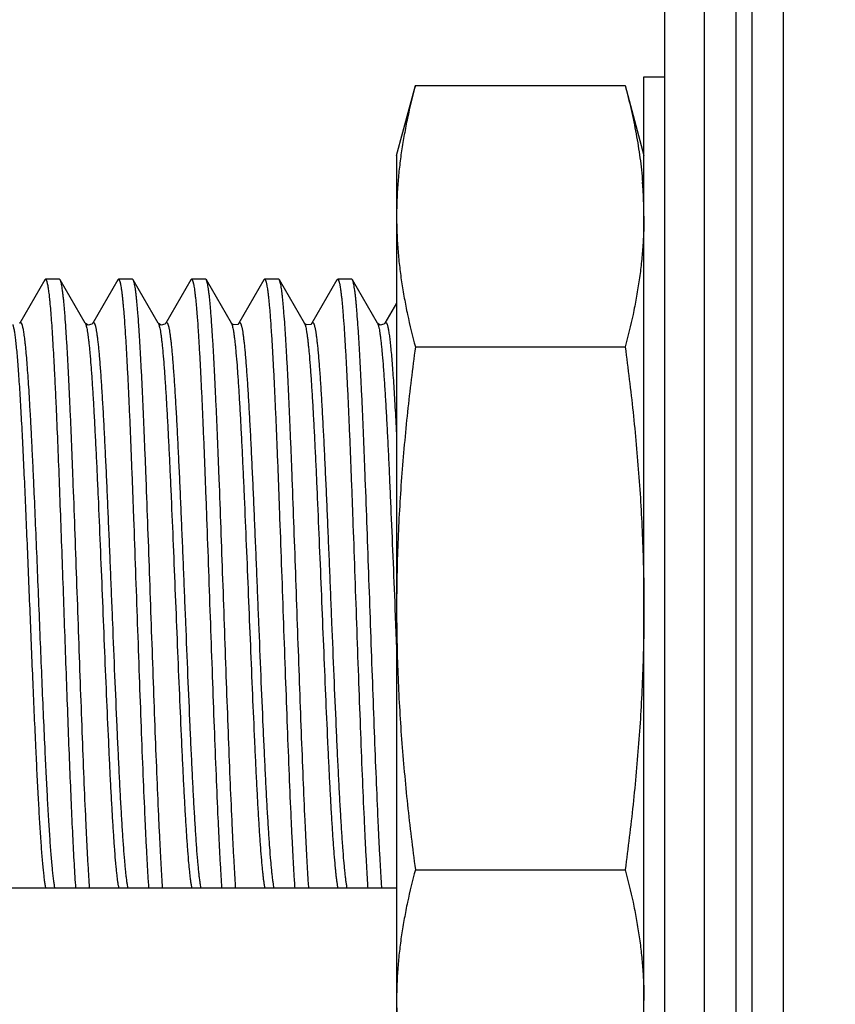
# Model space of a CAD drawing. Header units: inches. Extents: x 0.2 to 16.8, y 0.2 to 10.8.
# Tile 13 of 24: x 8.254 to 8.564, y 7.099 to 7.473. Entities that reach past the tile are written whole.
import ezdxf

# ---------------------------------------------------------------- set-up
doc = ezdxf.new("R2010")
doc.units = ezdxf.units.IN
doc.header["$LTSCALE"] = 0.935
doc.header["$MEASUREMENT"] = 0
doc.layers.get('0').update_dxf_attribs({"linetype": 'CONTINUOUS'})
doc.layers.add('DIMENSIONS', color=7, linetype='CONTINUOUS')
doc.styles.get("Standard").update_dxf_attribs({"font": 'txt', "width": 0.8})
doc.dimstyles.new('DIMSTYLE_1', dxfattribs={"dimtxt": 0.125, "dimasz": 0.18, "dimexe": 0.125, "dimexo": 0.0625, "dimgap": 0.09, "dimtad": 0, "dimtih": 1, "dimtoh": 1, "dimzin": 4, "dimdsep": 46, "dimtxsty": 'STANDARD', "dimblk": '_FILLED', "dimblk1": '_FILLED', "dimblk2": '_FILLED', "dimcen": 0.09, "dimadec": 0, "dimazin": 0, "dimtp": 0.005, "dimtm": 0.005, "dimtfac": 1, "dimtofl": 0, "dimtmove": 0, "dimatfit": 3, "dimldrblk": '_FILLED', "dimfxl": 1, "dimtolj": 1, "dimtzin": 4, "dimarcsym": 0})

# ---------------------------------------------------------------- blocks, each defined once
blk = doc.blocks.new('*D2')
at = {"layer": 'DIMENSIONS', "color": 2, "linetype": 'CONTINUOUS'}
blk.add_line((8.1695, 7.4137298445), (8.1695, 8.9377418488), dxfattribs=at)
at = {"layer": 'DIMENSIONS', "color": 2, "linetype": 'CONTINUOUS', "insert": (8.107, 9.0002418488), "char_height": 0.125, "width": 1.325, "attachment_point": 1, "rotation": 90, "line_spacing_factor": 0.9}
blk.add_mtext('4X .45{\\Ftxt.shx;\\W1.000000;\\H0.125000; }[11.3]', dxfattribs=at)
blk = doc.blocks.new('_FILLED')
at = {"color": 0, "linetype": 'BYBLOCK'}
blk.add_solid([(0, 0), (-1, 0.1736111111), (-1, -0.1736111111)], dxfattribs=at)

msp = doc.modelspace()

# ---------------------------------------------------------------- linework, layer by layer
at = {"color": 7, "linetype": 'CONTINUOUS'}
for p, q in [((8.5145, 4.0572418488), (8.5145, 8.5002418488)), ((8.5265, 8.5002418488), (8.5265, 4.0572418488)), ((8.5325, 8.5002418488), (8.5325, 4.0572418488)), ((8.5445, 4.0572418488), (8.5445, 8.5002418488)), ((8.4995, 4.3802418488), (8.4995, 8.4902418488)), ((8.4915, 7.4512298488), (8.4995, 7.4512298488)), ((8.3975, 7.4212298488), (8.4046297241, 7.4478383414)), ((8.4046297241, 7.4478383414), (8.4843702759, 7.4478383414)), ((8.4843702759, 7.4478383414), (8.4915, 7.4212298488)), ((8.3975, 7.4212298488), (8.3975, 7.0772298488)), ((8.2637491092, 7.3739960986), (8.2542309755, 7.357545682)), ((8.2637491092, 7.3739960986), (8.2640194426, 7.3742298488)), ((8.2693705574, 7.3742298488), (8.2640194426, 7.3742298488)), ((8.2696408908, 7.3739960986), (8.2693705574, 7.3742298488)), ((8.2791590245, 7.357545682), (8.2696408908, 7.3739960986)), ((8.2915191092, 7.3739960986), (8.2820009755, 7.357545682)), ((8.2915191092, 7.3739960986), (8.2917894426, 7.3742298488)), ((8.2971405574, 7.3742298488), (8.2917894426, 7.3742298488)), ((8.2974108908, 7.3739960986), (8.2971405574, 7.3742298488)), ((8.3069290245, 7.357545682), (8.2974108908, 7.3739960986)), ((8.3192891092, 7.3739960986), (8.3097709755, 7.357545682)), ((8.3192891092, 7.3739960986), (8.3195594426, 7.3742298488)), ((8.3249105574, 7.3742298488), (8.3195594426, 7.3742298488)), ((8.3251808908, 7.3739960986), (8.3249105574, 7.3742298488)), ((8.3346990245, 7.357545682), (8.3251808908, 7.3739960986)), ((8.3470591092, 7.3739960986), (8.3375409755, 7.357545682)), ((8.3470591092, 7.3739960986), (8.3473294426, 7.3742298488)), ((8.3526805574, 7.3742298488), (8.3473294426, 7.3742298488)), ((8.3529508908, 7.3739960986), (8.3526805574, 7.3742298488)), ((8.3624690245, 7.357545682), (8.3529508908, 7.3739960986)), ((8.3748291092, 7.3739960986), (8.3653109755, 7.357545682)), ((8.3748291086, 7.3739959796), (8.3750994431, 7.3742297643)), ((8.3804505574, 7.3742298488), (8.3750994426, 7.3742298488)), ((8.3807208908, 7.3739960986), (8.3804505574, 7.3742298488)), ((8.3902390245, 7.357545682), (8.3807208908, 7.3739960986)), ((8.3975, 7.3651821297), (8.3930809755, 7.357545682)), ((8.2791590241, 7.357545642), (8.2793445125, 7.3571298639)), ((8.3069290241, 7.357545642), (8.3071145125, 7.3571298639)), ((8.3346990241, 7.357545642), (8.3348839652, 7.3571313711)), ((8.3624690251, 7.3575456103), (8.3626695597, 7.3570875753)), ((8.3902390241, 7.357545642), (8.3904245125, 7.3571298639)), ((8.4046297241, 7.3485340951), (8.4843702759, 7.3485340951)), ((8.3968714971, 7.2492041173), (8.3974996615, 7.2338234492)), ((8.4046297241, 7.1499256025), (8.4843702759, 7.1499256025)), ((8.3975, 7.1429048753), (8.1998249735, 7.1429048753))]:
    msp.add_line(p, q, dxfattribs=at)
at = {"color": 3, "linetype": 'CONTINUOUS'}
msp.add_line((8.4915, 7.0472298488), (8.4915, 7.4512298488), dxfattribs=at)
at = {"color": 7, "linetype": 'CONTINUOUS'}
for points in [[(8.2820013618, 7.357546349), (8.281613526, 7.3571495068), (8.2801979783, 7.3568583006), (8.279241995, 7.3574290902), (8.2791542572, 7.3575538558)], [(8.3097713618, 7.357546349), (8.309383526, 7.3571495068), (8.3079679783, 7.3568583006), (8.307011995, 7.3574290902), (8.3069242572, 7.3575538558)], [(8.3375430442, 7.3575492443), (8.3370930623, 7.3571084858), (8.335649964, 7.3568807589), (8.3347741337, 7.3574387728), (8.3346939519, 7.3575543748)], [(8.365313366, 7.3575497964), (8.3648505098, 7.3571004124), (8.3633992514, 7.3568867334), (8.362539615, 7.3574444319), (8.3624635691, 7.3575550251)], [(8.3930813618, 7.357546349), (8.392693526, 7.3571495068), (8.3912779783, 7.3568583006), (8.390321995, 7.3574290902), (8.3902342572, 7.3575538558)]]:
    msp.add_lwpolyline(points, dxfattribs=at)
for centre, radius, start, end in [((8.3247887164, 7.3978711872), 0.1667202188, 3.8940795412, 4.577910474), ((8.3268153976, 7.3980119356), 0.164688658, 3.5035160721, 3.893109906), ((8.3287337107, 7.3981249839), 0.1627670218, 1.1730973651, 3.5050616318)]:
    msp.add_arc(centre, radius, start, end, dxfattribs=at)
for points, knots in [([(8.4046297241, 7.4478383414), (8.4035323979, 7.4437430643), (8.4020315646, 7.4375737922), (8.4003887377, 7.4292919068), (8.3993571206, 7.423084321), (8.3985373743, 7.4168682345), (8.397942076, 7.4106450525), (8.3975808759, 7.4044169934), (8.3975, 7.4002622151), (8.3975, 7.3981862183)], [0, 0, 0, 0, 0.2528410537, 0.3784145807, 0.5034615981, 0.6280448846, 0.7522523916, 0.8761959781, 1, 1, 1, 1]), ([(8.4843702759, 7.4478383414), (8.4851823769, 7.4448075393), (8.4866977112, 7.4387378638), (8.4885980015, 7.429578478), (8.4900676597, 7.4203963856), (8.4907311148, 7.414249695), (8.4909770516, 7.411177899)], [0, 0, 0, 0, 0.2523656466, 0.5030329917, 0.7521457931, 1, 1, 1, 1]), ([(8.3975, 7.3981862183), (8.3975, 7.3961102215), (8.397580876, 7.3919554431), (8.3979420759, 7.3857273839), (8.3985373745, 7.3795042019), (8.3993571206, 7.3732881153), (8.4003887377, 7.3670805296), (8.4020315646, 7.3587986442), (8.4035323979, 7.3526293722), (8.4046297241, 7.3485340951)], [0, 0, 0, 0, 0.1238040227, 0.2477476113, 0.3719551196, 0.4965384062, 0.6215854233, 0.747158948, 1, 1, 1, 1]), ([(8.4915, 7.3981862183), (8.4915, 7.3961102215), (8.491419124, 7.3919554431), (8.4910579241, 7.3857273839), (8.4904626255, 7.3795042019), (8.4896428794, 7.3732881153), (8.4886112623, 7.3670805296), (8.4869684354, 7.3587986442), (8.4854676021, 7.3526293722), (8.4843702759, 7.3485340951)], [0, 0, 0, 0, 0.1238040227, 0.2477476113, 0.3719551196, 0.4965384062, 0.6215854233, 0.747158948, 1, 1, 1, 1]), ([(8.2640194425, 7.3742298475), (8.2640439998, 7.3742298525), (8.2640979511, 7.3742161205), (8.264171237, 7.3741614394), (8.2642425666, 7.374075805), (8.2643134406, 7.3739584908), (8.2643843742, 7.3738090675), (8.2644554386, 7.3736272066), (8.2645266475, 7.3734127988), (8.2646275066, 7.3730632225), (8.2647507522, 7.3725435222), (8.2648923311, 7.3718211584), (8.2650343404, 7.3709695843), (8.2651767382, 7.3699897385), (8.2653193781, 7.3688826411), (8.2654622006, 7.3676493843), (8.2656051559, 7.3662911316), (8.2658035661, 7.3642350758), (8.2660484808, 7.3613640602), (8.266333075, 7.3575661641), (8.2666180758, 7.3533110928), (8.2669035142, 7.3486167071), (8.2671892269, 7.3435028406), (8.2674751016, 7.3379911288), (8.2677611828, 7.3321047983), (8.2681522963, 7.3235810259), (8.2686361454, 7.3121882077), (8.2692045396, 7.2977684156), (8.2697735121, 7.2825300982), (8.2703428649, 7.2667302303), (8.2709123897, 7.2506351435), (8.2714819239, 7.2345167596), (8.2720513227, 7.2186455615), (8.2726204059, 7.2032908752), (8.2730116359, 7.1932563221), (8.2732094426, 7.1883697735)], [0, 0, 0, 0, 0.0003954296, 0.0008636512, 0.0014507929, 0.0021805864, 0.0030652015, 0.0041112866, 0.0053227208, 0.0067018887, 0.0099687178, 0.0139189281, 0.018553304, 0.0238689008, 0.0298616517, 0.0365268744, 0.0438594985, 0.0518531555, 0.0697876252, 0.0902560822, 0.1131788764, 0.1384571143, 0.1659858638, 0.1956521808, 0.2273276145, 0.2608812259, 0.3330490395, 0.4109433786, 0.4932535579, 0.578592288, 0.6655231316, 0.7525841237, 0.8382977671, 0.921250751, 1, 1, 1, 1]), ([(8.2808084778, 7.1429048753), (8.2806849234, 7.1447422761), (8.2804410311, 7.1486280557), (8.2800947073, 7.1547596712), (8.2797479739, 7.1614804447), (8.279269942, 7.1714929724), (8.2786818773, 7.185138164), (8.2779944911, 7.202623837), (8.2773059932, 7.2212693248), (8.2766168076, 7.2406106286), (8.2759274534, 7.2601665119), (8.2752383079, 7.2794500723), (8.2746558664, 7.2951308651), (8.2741848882, 7.3071800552), (8.2738373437, 7.3157126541), (8.2734899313, 7.3238310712), (8.2731427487, 7.3314845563), (8.272795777, 7.338625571), (8.2724492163, 7.3452094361), (8.2721030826, 7.351195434), (8.2717576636, 7.3565460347), (8.2714602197, 7.3605916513), (8.2712190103, 7.3634854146), (8.2710454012, 7.36539151), (8.2708719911, 7.3671165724), (8.2706988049, 7.3686579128), (8.2705259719, 7.3700132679), (8.270353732, 7.3711807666), (8.2701821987, 7.3721585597), (8.2700324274, 7.3728527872), (8.269909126, 7.3733106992), (8.2698228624, 7.3735834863), (8.2697368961, 7.3738082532), (8.2696735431, 7.3739393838), (8.2696408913, 7.3739958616)], [0, 0, 0, 0, 0.0238689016, 0.0504633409, 0.0796000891, 0.1110944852, 0.1803863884, 0.2566229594, 0.3379064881, 0.422220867, 0.5074706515, 0.5915337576, 0.6723205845, 0.7108542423, 0.747826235, 0.7830058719, 0.8161757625, 0.8471272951, 0.8756717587, 0.9016291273, 0.9248427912, 0.9451663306, 0.9542059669, 0.9624795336, 0.9699737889, 0.9766773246, 0.9825824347, 0.987682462, 0.9919718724, 0.9954479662, 0.9968826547, 0.9981171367, 0.9991544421, 1, 1, 1, 1]), ([(8.2917894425, 7.3742298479), (8.2918044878, 7.3742298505), (8.2918358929, 7.37422517), (8.2918815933, 7.3742048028), (8.2919266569, 7.3741716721), (8.2919907, 7.3741060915), (8.2920683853, 7.3739888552), (8.2921560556, 7.3738080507), (8.2922440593, 7.3735771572), (8.2923323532, 7.3732960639), (8.2924208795, 7.3729645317), (8.2925095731, 7.3725825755), (8.292598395, 7.3721502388), (8.2927228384, 7.3714745), (8.2928758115, 7.3705046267), (8.293052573, 7.3691916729), (8.2932297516, 7.367682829), (8.2934072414, 7.3659803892), (8.2935849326, 7.3640870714), (8.2937628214, 7.3620060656), (8.29400948, 7.3588667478), (8.2943138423, 7.3545008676), (8.2946678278, 7.3487522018), (8.2950224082, 7.3423531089), (8.2953774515, 7.3353454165), (8.2957328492, 7.3277747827), (8.2960884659, 7.3196908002), (8.2964443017, 7.3111462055), (8.2968002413, 7.3021970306), (8.2971563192, 7.292901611), (8.2976361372, 7.2799927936), (8.298229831, 7.2634606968), (8.2989354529, 7.2434514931), (8.2996409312, 7.2235931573), (8.3003457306, 7.2044040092), (8.3010493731, 7.1863849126), (8.3016513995, 7.1723178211), (8.302141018, 7.1619991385), (8.3024960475, 7.1550813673), (8.3028506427, 7.1487794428), (8.3031006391, 7.1447894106), (8.303227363, 7.1429048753)], [0, 0, 0, 0, 0.0001946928, 0.0004044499, 0.0006414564, 0.0009142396, 0.0015868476, 0.0024488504, 0.0035116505, 0.0047810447, 0.0062602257, 0.0079510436, 0.009854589, 0.0119712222, 0.0168419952, 0.0225584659, 0.029113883, 0.0365005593, 0.044707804, 0.0537216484, 0.0635277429, 0.0854570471, 0.1103543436, 0.1380586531, 0.1683910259, 0.2011533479, 0.2361340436, 0.2731027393, 0.3118203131, 0.352032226, 0.3934781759, 0.4789820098, 0.5661034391, 0.6525679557, 0.7361206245, 0.814587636, 0.8859212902, 0.9183213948, 0.948266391, 0.9755581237, 1, 1, 1, 1]), ([(8.3085784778, 7.1429048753), (8.308454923, 7.1447422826), (8.3082110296, 7.1486280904), (8.3078647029, 7.1547597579), (8.3075179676, 7.1614805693), (8.3070399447, 7.1714929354), (8.3064518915, 7.1851377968), (8.3057645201, 7.2026230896), (8.3050760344, 7.2212681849), (8.3043868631, 7.2406090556), (8.3036975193, 7.2601646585), (8.3030083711, 7.279448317), (8.3024259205, 7.2951294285), (8.3019549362, 7.3071788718), (8.3016073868, 7.3157116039), (8.3012599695, 7.3238302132), (8.3009127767, 7.3314839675), (8.30056579, 7.3386252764), (8.3002192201, 7.345209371), (8.2998730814, 7.351195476), (8.2995276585, 7.3565460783), (8.299230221, 7.3605916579), (8.298989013, 7.3634853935), (8.2988154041, 7.3653914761), (8.2986419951, 7.3671165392), (8.2984688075, 7.3686578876), (8.2982959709, 7.3700132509), (8.298123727, 7.3711807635), (8.2979521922, 7.3721585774), (8.2978024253, 7.372852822), (8.2976791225, 7.3733107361), (8.2975928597, 7.3735835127), (8.2975068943, 7.3738082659), (8.2974435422, 7.3739393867), (8.2974108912, 7.3739958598)], [0, 0, 0, 0, 0.023868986, 0.0504637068, 0.0796007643, 0.1110950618, 0.1803846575, 0.2566193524, 0.3379021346, 0.4222140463, 0.5074614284, 0.5915257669, 0.672315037, 0.7108491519, 0.7478215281, 0.7830020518, 0.8161731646, 0.8471260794, 0.8756717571, 0.9016295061, 0.9248429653, 0.9451663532, 0.954205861, 0.96247935, 0.9699736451, 0.976677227, 0.9825823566, 0.9876824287, 0.9919719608, 0.995448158, 0.9968828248, 0.9981172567, 0.9991545, 1, 1, 1, 1]), ([(8.3195594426, 7.3742298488), (8.3195744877, 7.3742298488), (8.3196058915, 7.3742251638), (8.31965159, 7.3742047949), (8.3196966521, 7.3741716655), (8.3197606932, 7.3741060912), (8.3198383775, 7.3739888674), (8.3199260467, 7.3738080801), (8.3200140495, 7.3735772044), (8.3201023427, 7.3732961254), (8.3201908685, 7.3729646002), (8.320279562, 7.3725826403), (8.3203683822, 7.3721502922), (8.3204928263, 7.3714745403), (8.3206458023, 7.37050466), (8.3208225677, 7.3691917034), (8.3209997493, 7.3676828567), (8.3211772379, 7.3659804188), (8.3213549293, 7.3640871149), (8.3215328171, 7.3620061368), (8.3217794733, 7.3588668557), (8.322083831, 7.3545010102), (8.3224378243, 7.3487523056), (8.3227924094, 7.342353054), (8.3231474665, 7.3353450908), (8.3235028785, 7.3277741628), (8.3238585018, 7.3196899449), (8.3242143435, 7.3111451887), (8.324570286, 7.3021958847), (8.3249263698, 7.2929002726), (8.3254061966, 7.279991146), (8.3259998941, 7.2634589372), (8.3267055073, 7.2434499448), (8.3274109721, 7.2235920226), (8.3281157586, 7.2044032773), (8.3288193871, 7.1863845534), (8.3294214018, 7.1723177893), (8.3299110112, 7.1619992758), (8.3302660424, 7.1550814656), (8.3306206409, 7.1487794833), (8.3308706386, 7.1447894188), (8.330997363, 7.1429048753)], [0, 0, 0, 0, 0.0001946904, 0.0004044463, 0.000641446, 0.0009142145, 0.0015867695, 0.0024486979, 0.0035114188, 0.0047807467, 0.0062598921, 0.0079507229, 0.009854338, 0.0119710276, 0.0168418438, 0.0225583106, 0.0291137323, 0.0365004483, 0.0447076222, 0.0537213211, 0.0635272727, 0.0854563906, 0.1103535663, 0.1380586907, 0.1683924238, 0.2011560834, 0.2361378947, 0.2731071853, 0.3118251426, 0.3520377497, 0.3934851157, 0.478990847, 0.5661104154, 0.6525721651, 0.7361241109, 0.8145894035, 0.8859206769, 0.9183206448, 0.9482659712, 0.975558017, 1, 1, 1, 1]), ([(8.3363484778, 7.1429048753), (8.3362249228, 7.1447422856), (8.3359810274, 7.1486281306), (8.3356346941, 7.1547599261), (8.3352879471, 7.1614809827), (8.3348099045, 7.1714938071), (8.3342218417, 7.1851390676), (8.3335344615, 7.2026246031), (8.3328459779, 7.221269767), (8.3321568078, 7.2406106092), (8.3314674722, 7.2601659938), (8.330778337, 7.2794492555), (8.3301958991, 7.2951300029), (8.3297249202, 7.3071792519), (8.3293773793, 7.3157117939), (8.3290299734, 7.3238301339), (8.328682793, 7.3314835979), (8.3283358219, 7.3386246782), (8.3279892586, 7.3452086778), (8.3276431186, 7.3511948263), (8.3272976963, 7.3565455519), (8.3270002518, 7.3605912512), (8.3267590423, 7.3634850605), (8.3265854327, 7.3653911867), (8.3264120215, 7.3671162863), (8.3262388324, 7.3686576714), (8.326065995, 7.3700130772), (8.3258937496, 7.371180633), (8.3257222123, 7.3721584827), (8.32557244, 7.3728527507), (8.325449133, 7.3733106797), (8.3253628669, 7.3735834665), (8.325276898, 7.3738082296), (8.3252135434, 7.3739393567), (8.3251808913, 7.3739958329)], [0, 0, 0, 0, 0.0238690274, 0.0504641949, 0.0796024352, 0.1110982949, 0.180391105, 0.2566262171, 0.3379085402, 0.4222214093, 0.507467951, 0.591529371, 0.6723172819, 0.7108509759, 0.7478226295, 0.7830018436, 0.8161715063, 0.8471234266, 0.87566859, 0.9016266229, 0.9248408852, 0.9451647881, 0.9542045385, 0.9624782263, 0.9699726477, 0.9766763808, 0.9825817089, 0.987681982, 0.9919716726, 0.9954479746, 0.9968826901, 0.9981171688, 0.999154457, 1, 1, 1, 1]), ([(8.3473294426, 7.374229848), (8.3473444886, 7.3742298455), (8.3473758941, 7.3742251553), (8.3474215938, 7.374204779), (8.3474666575, 7.3741716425), (8.3475307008, 7.3741060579), (8.347608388, 7.3739888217), (8.3476960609, 7.3738080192), (8.3477840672, 7.3735771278), (8.3478723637, 7.3732960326), (8.3479608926, 7.3729644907), (8.3480495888, 7.3725825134), (8.3481384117, 7.3721501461), (8.3482628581, 7.3714743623), (8.3484158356, 7.3705044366), (8.348592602, 7.3691914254), (8.3487697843, 7.3676825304), (8.3489472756, 7.365980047), (8.3491249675, 7.3640866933), (8.3493028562, 7.3620056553), (8.349549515, 7.3588662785), (8.3498538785, 7.354500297), (8.3502078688, 7.3487514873), (8.3505624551, 7.342352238), (8.3509174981, 7.3353444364), (8.3512728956, 7.3277737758), (8.3516285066, 7.3196898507), (8.3519843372, 7.3111453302), (8.3523402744, 7.3021961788), (8.3526963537, 7.2929006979), (8.3531761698, 7.2799918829), (8.3537698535, 7.2634600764), (8.3544754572, 7.2434513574), (8.3551809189, 7.2235935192), (8.355885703, 7.2044047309), (8.356589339, 7.1863857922), (8.3571913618, 7.1723186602), (8.3576809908, 7.1619996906), (8.3580360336, 7.1550816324), (8.3583906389, 7.1487795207), (8.3586406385, 7.1447894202), (8.358767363, 7.1429048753)], [0, 0, 0, 0, 0.0001947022, 0.0004044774, 0.0006415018, 0.0009142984, 0.0015869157, 0.0024489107, 0.0035117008, 0.0047810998, 0.0062603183, 0.007951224, 0.0098549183, 0.0119717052, 0.016842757, 0.022559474, 0.0291151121, 0.0365019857, 0.0447093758, 0.0537233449, 0.0635295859, 0.0854593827, 0.1103573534, 0.1380623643, 0.1683953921, 0.2011577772, 0.2361381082, 0.2731063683, 0.3118237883, 0.3520359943, 0.393482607, 0.4789854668, 0.5661034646, 0.6525661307, 0.7361176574, 0.8145830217, 0.8859174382, 0.9183189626, 0.9482655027, 0.9755579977, 1, 1, 1, 1]), ([(8.3641184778, 7.1429048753), (8.363994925, 7.1447422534), (8.3637510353, 7.1486280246), (8.3634047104, 7.1547596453), (8.3630579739, 7.1614804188), (8.3625799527, 7.1714927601), (8.3619919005, 7.1851376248), (8.3613045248, 7.2026229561), (8.3606160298, 7.2212683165), (8.3599268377, 7.2406097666), (8.3592374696, 7.2601660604), (8.3585483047, 7.2794501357), (8.357965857, 7.2951312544), (8.3574948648, 7.3071805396), (8.3571473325, 7.315713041), (8.3567999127, 7.3238314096), (8.3564527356, 7.3314848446), (8.3561057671, 7.3386258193), (8.355759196, 7.3452096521), (8.3554130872, 7.3511955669), (8.3550676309, 7.3565461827), (8.3547702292, 7.3605917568), (8.3545290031, 7.3634854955), (8.3543553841, 7.3653915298), (8.3541819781, 7.3671166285), (8.3540088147, 7.3686580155), (8.3538359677, 7.3700133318), (8.3536637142, 7.3711807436), (8.3534921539, 7.3721585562), (8.3533424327, 7.3728528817), (8.3532191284, 7.3733108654), (8.3531328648, 7.3735836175), (8.3530468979, 7.373808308), (8.352983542, 7.3739393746), (8.3529508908, 7.3739958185)], [0, 0, 0, 0, 0.0238686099, 0.0504632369, 0.0796001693, 0.1110942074, 0.1803838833, 0.2566188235, 0.3379018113, 0.4222167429, 0.5074684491, 0.5915344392, 0.672323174, 0.7108562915, 0.7478281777, 0.7830072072, 0.8161772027, 0.8471286, 0.875672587, 0.9016301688, 0.9248430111, 0.945167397, 0.9542064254, 0.9624794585, 0.9699740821, 0.9766782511, 0.9825829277, 0.9876822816, 0.9919717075, 0.9954487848, 0.9968835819, 0.9981178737, 0.9991548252, 1, 1, 1, 1]), ([(8.3750994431, 7.3742297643), (8.3751144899, 7.3742297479), (8.3751458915, 7.3742250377), (8.3751915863, 7.3742046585), (8.3752366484, 7.3741715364), (8.3753006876, 7.374105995), (8.3753783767, 7.3739888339), (8.3754660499, 7.373808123), (8.3755540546, 7.3735773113), (8.3756423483, 7.3732962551), (8.3757308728, 7.3729646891), (8.3758195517, 7.3725826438), (8.3759083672, 7.3721502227), (8.37603281, 7.3714744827), (8.3761857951, 7.3705046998), (8.3763625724, 7.3691918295), (8.3765397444, 7.3676829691), (8.3767172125, 7.3659804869), (8.376894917, 7.3640871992), (8.3770728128, 7.3620062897), (8.3773194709, 7.358866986), (8.377623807, 7.3545011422), (8.3779778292, 7.3487524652), (8.3783323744, 7.3423534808), (8.3786874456, 7.3353457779), (8.3790428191, 7.3277752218), (8.379398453, 7.3196912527), (8.3797542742, 7.3111467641), (8.3801102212, 7.3021976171), (8.3804662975, 7.2929021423), (8.3809461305, 7.2799929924), (8.3815398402, 7.2634604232), (8.3822454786, 7.2434507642), (8.3829509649, 7.2235922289), (8.3836557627, 7.2044031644), (8.3843593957, 7.1863843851), (8.3849614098, 7.1723176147), (8.3854510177, 7.1619991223), (8.3858060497, 7.1550813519), (8.3861606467, 7.1487794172), (8.3864106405, 7.1447893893), (8.386537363, 7.1429048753)], [0, 0, 0, 0, 0.0001947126, 0.0004044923, 0.0006414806, 0.0009141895, 0.0015864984, 0.002448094, 0.003510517, 0.0047797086, 0.0062590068, 0.0079503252, 0.009854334, 0.0119710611, 0.0168412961, 0.0225570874, 0.0291126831, 0.0365000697, 0.0447069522, 0.0537200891, 0.06352603, 0.0854560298, 0.110352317, 0.1380571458, 0.1683886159, 0.2011515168, 0.2361315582, 0.2731002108, 0.3118171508, 0.3520294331, 0.3934764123, 0.4789832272, 0.5661068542, 0.6525722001, 0.7361245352, 0.8145900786, 0.8859215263, 0.9183212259, 0.948266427, 0.9755583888, 1, 1, 1, 1]), ([(8.3918884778, 7.1429048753), (8.3917649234, 7.1447422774), (8.3915210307, 7.1486280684), (8.3911747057, 7.1547597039), (8.3908279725, 7.1614804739), (8.3903499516, 7.1714927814), (8.3897619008, 7.1851375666), (8.3890745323, 7.2026227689), (8.3883860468, 7.2212678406), (8.3876968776, 7.240608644), (8.387007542, 7.2601640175), (8.3863184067, 7.2794473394), (8.3857359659, 7.2951281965), (8.3852649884, 7.3071775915), (8.3849174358, 7.3157103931), (8.3845700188, 7.323829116), (8.3842228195, 7.3314830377), (8.3838758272, 7.3386245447), (8.3835292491, 7.3452088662), (8.3831830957, 7.351195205), (8.3828376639, 7.356545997), (8.3825402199, 7.360591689), (8.3822990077, 7.3634854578), (8.3821253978, 7.3653915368), (8.3819519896, 7.3671165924), (8.381778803, 7.3686579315), (8.3816059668, 7.3700132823), (8.3814337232, 7.371180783), (8.3812621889, 7.37215859), (8.3811124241, 7.3728528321), (8.3809891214, 7.3733107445), (8.380902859, 7.3735835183), (8.3808168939, 7.3738082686), (8.380753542, 7.3739393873), (8.3807208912, 7.3739958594)], [0, 0, 0, 0, 0.023868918, 0.0504634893, 0.0796003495, 0.1110944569, 0.1803836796, 0.2566179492, 0.3379003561, 0.4222127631, 0.5074591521, 0.5915210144, 0.6723093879, 0.7108435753, 0.7478161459, 0.7829973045, 0.8161690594, 0.8471228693, 0.8756695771, 0.9016283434, 0.9248427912, 0.9451666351, 0.9542061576, 0.9624796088, 0.9699738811, 0.976677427, 0.9825824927, 0.987682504, 0.9919720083, 0.995448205, 0.9968828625, 0.9981172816, 0.9991545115, 1, 1, 1, 1]), ([(8.2515941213, 7.3570748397), (8.2516445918, 7.3569303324), (8.2517424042, 7.3566058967), (8.2518759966, 7.3560653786), (8.2520100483, 7.3554248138), (8.2521444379, 7.3546847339), (8.2522790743, 7.3538456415), (8.2524678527, 7.3525321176), (8.2526996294, 7.3506482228), (8.2529675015, 7.3481023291), (8.2532360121, 7.345184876), (8.2535050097, 7.3419067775), (8.2537744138, 7.3382802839), (8.254044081, 7.3343190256), (8.2544162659, 7.3284127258), (8.2548753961, 7.3203141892), (8.2554111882, 7.3098248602), (8.2559478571, 7.2984251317), (8.2564851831, 7.2862862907), (8.2570228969, 7.2735907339), (8.2575608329, 7.2605290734), (8.2582757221, 7.2429511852), (8.2589854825, 7.225542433), (8.2597124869, 7.2085673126), (8.260081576, 7.2003615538), (8.2602679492, 7.1963620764)], [0, 0, 0, 0, 0.0028519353, 0.0063081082, 0.0103717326, 0.0150432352, 0.0203215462, 0.0262046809, 0.0397672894, 0.0556834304, 0.0738998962, 0.094353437, 0.1169651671, 0.1416539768, 0.168329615, 0.2272286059, 0.2927859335, 0.3640198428, 0.4398619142, 0.5191767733, 0.6007740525, 0.6834316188, 0.8469568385, 0.9254013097, 1, 1, 1, 1]), ([(8.2542309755, 7.357545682), (8.2542535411, 7.3575846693), (8.254297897, 7.357653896), (8.2543718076, 7.3577389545), (8.2544473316, 7.3577948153), (8.2545266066, 7.3578192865), (8.2546069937, 7.3578080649), (8.2546837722, 7.3577635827), (8.2547580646, 7.357689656), (8.2548316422, 7.3575863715), (8.2549050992, 7.3574533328), (8.2549786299, 7.3572902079), (8.2550522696, 7.3570968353), (8.255156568, 7.3567801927), (8.2552839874, 7.3563073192), (8.255430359, 7.355648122), (8.2555771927, 7.3548692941), (8.2557244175, 7.3539715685), (8.2558718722, 7.3529557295), (8.2560194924, 7.3518228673), (8.2561672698, 7.3505743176), (8.2563724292, 7.3486833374), (8.2566256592, 7.3460414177), (8.2569197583, 7.3425457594), (8.2572144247, 7.3386292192), (8.2575094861, 7.3343094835), (8.2578047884, 7.3296060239), (8.2581003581, 7.3245399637), (8.2583960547, 7.3191342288), (8.2586918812, 7.3134131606), (8.2589878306, 7.3074025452), (8.2592838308, 7.3011295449), (8.2596844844, 7.2923236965), (8.2601812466, 7.2808810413), (8.2607694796, 7.2667734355), (8.2613579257, 7.2523495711), (8.2619464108, 7.2378698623), (8.2625347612, 7.2235939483), (8.263122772, 7.209780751), (8.2635273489, 7.200754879), (8.2637320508, 7.1963620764)], [0, 0, 0, 0, 0.0008322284, 0.0015147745, 0.002071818, 0.0025470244, 0.0030078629, 0.0035273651, 0.0041584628, 0.0049314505, 0.0058628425, 0.0069620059, 0.0082345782, 0.0096839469, 0.0131194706, 0.0172765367, 0.0221568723, 0.0277595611, 0.0340822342, 0.0411200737, 0.0488652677, 0.0573094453, 0.0762600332, 0.0978959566, 0.1221180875, 0.1488208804, 0.177887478, 0.2091840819, 0.2425740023, 0.2779062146, 0.3150204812, 0.3537530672, 0.3939272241, 0.4778745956, 0.5653522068, 0.6547881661, 0.744573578, 0.8330820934, 0.9187559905, 1, 1, 1, 1]), ([(8.2793445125, 7.3571298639), (8.2793798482, 7.3570324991), (8.2794492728, 7.3568195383), (8.2795870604, 7.3563232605), (8.2797544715, 7.3555711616), (8.2799463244, 7.3545122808), (8.2801388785, 7.3532486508), (8.2803320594, 7.351782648), (8.2805256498, 7.3501170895), (8.2807195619, 7.3482551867), (8.2809899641, 7.3453915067), (8.2813225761, 7.3413503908), (8.2817082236, 7.3359699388), (8.2820946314, 7.3299142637), (8.2824817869, 7.3232302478), (8.2828693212, 7.3159701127), (8.2832572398, 7.3081901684), (8.2836453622, 7.2999511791), (8.2841722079, 7.288236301), (8.2848221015, 7.2729499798), (8.2855902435, 7.2541722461), (8.2863585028, 7.2352408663), (8.2871263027, 7.2167443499), (8.2877781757, 7.2018653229), (8.2883072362, 7.1906095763), (8.2886951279, 7.1828090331), (8.2890827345, 7.1755255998), (8.2894698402, 7.1688161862), (8.2898563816, 7.1627327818), (8.2902419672, 7.1573230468), (8.2905745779, 7.1532563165), (8.2908448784, 7.1503713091), (8.2910388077, 7.1484926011), (8.291232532, 7.1468099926), (8.291425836, 7.1453268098), (8.2916184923, 7.1440460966), (8.2917580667, 7.1432620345), (8.2918296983, 7.1429048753)], [0, 0, 0, 0, 0.0014473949, 0.0031282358, 0.007195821, 0.0122082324, 0.0181640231, 0.0250555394, 0.0328701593, 0.041594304, 0.0512137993, 0.0730644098, 0.0982534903, 0.1265916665, 0.1578571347, 0.1918113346, 0.2281881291, 0.2667080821, 0.3070696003, 0.3920558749, 0.4805101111, 0.5696869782, 0.6568185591, 0.7392008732, 0.7778038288, 0.8142785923, 0.8483392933, 0.8797254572, 0.9081907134, 0.9335188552, 0.955511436, 0.965206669, 0.9740097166, 0.9819032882, 0.9888739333, 0.9949097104, 1, 1, 1, 1]), ([(8.2820013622, 7.3575463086), (8.2820317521, 7.3575987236), (8.2820789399, 7.3576704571), (8.2821534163, 7.3577468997), (8.2822057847, 7.357785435), (8.2822589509, 7.3578090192), (8.2823129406, 7.357816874), (8.2823669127, 7.3578084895), (8.282420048, 7.3577844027), (8.2824723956, 7.357745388), (8.2825468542, 7.3576682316), (8.2826371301, 7.3575304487), (8.2827389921, 7.3573180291), (8.2828412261, 7.3570467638), (8.2829438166, 7.3567166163), (8.2830466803, 7.3563274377), (8.2831497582, 7.3558793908), (8.2832949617, 7.3551661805), (8.2834729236, 7.3541279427), (8.2836779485, 7.3527076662), (8.283883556, 7.3510591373), (8.2840896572, 7.3491860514), (8.284296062, 7.3470923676), (8.2845026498, 7.3447826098), (8.2847094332, 7.3422619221), (8.2849952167, 7.3384964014), (8.2853481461, 7.3333073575), (8.2857595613, 7.3265346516), (8.2861715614, 7.3190797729), (8.2865841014, 7.3110083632), (8.2869969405, 7.3023917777), (8.2874100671, 7.2933059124), (8.2878233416, 7.2838310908), (8.2882367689, 7.274050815), (8.2886502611, 7.2640515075), (8.2890638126, 7.253921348), (8.2896131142, 7.2404114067), (8.2902905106, 7.2238664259), (8.2909822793, 7.2076962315), (8.2915441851, 7.1953816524), (8.2919570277, 7.1868046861), (8.2923695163, 7.1787786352), (8.2927814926, 7.1713743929), (8.2931927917, 7.1646571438), (8.2936030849, 7.1586863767), (8.2939571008, 7.1542026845), (8.2942450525, 7.1510283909), (8.2944514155, 7.1489683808), (8.2946575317, 7.1471295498), (8.2948631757, 7.1455160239), (8.2950680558, 7.1441315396), (8.295217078, 7.1432874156), (8.2952937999, 7.1429048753)], [0, 0, 0, 0, 0.0008415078, 0.0011821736, 0.0014778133, 0.0017392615, 0.0019819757, 0.0022250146, 0.0024873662, 0.0027843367, 0.0031266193, 0.0039718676, 0.0050565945, 0.0063951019, 0.0079940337, 0.0098566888, 0.0119846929, 0.0143787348, 0.0199648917, 0.0266120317, 0.0343082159, 0.0430376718, 0.0527838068, 0.0635280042, 0.0752457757, 0.0879111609, 0.1159777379, 0.1474822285, 0.1821506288, 0.2196766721, 0.259732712, 0.3019641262, 0.3460011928, 0.391454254, 0.4379243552, 0.4850009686, 0.532269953, 0.625719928, 0.714987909, 0.7570640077, 0.7969358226, 0.8342517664, 0.8686852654, 0.899932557, 0.9277221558, 0.9518083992, 0.9623987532, 0.971990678, 0.980562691, 0.9880976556, 0.9945810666, 1, 1, 1, 1]), ([(8.3071145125, 7.3571298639), (8.3071498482, 7.3570324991), (8.3072192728, 7.3568195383), (8.3073570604, 7.3563232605), (8.3075244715, 7.3555711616), (8.3077163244, 7.3545122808), (8.3079088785, 7.3532486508), (8.3081020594, 7.351782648), (8.3082956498, 7.3501170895), (8.3084895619, 7.3482551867), (8.3087599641, 7.3453915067), (8.3090925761, 7.3413503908), (8.3094782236, 7.3359699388), (8.3098646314, 7.3299142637), (8.3102517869, 7.3232302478), (8.3106393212, 7.3159701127), (8.3110272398, 7.3081901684), (8.3114153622, 7.2999511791), (8.3119422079, 7.288236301), (8.3125921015, 7.2729499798), (8.3133602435, 7.2541722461), (8.3141285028, 7.2352408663), (8.3148963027, 7.2167443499), (8.3155481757, 7.2018653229), (8.3160772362, 7.1906095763), (8.3164651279, 7.1828090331), (8.3168527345, 7.1755255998), (8.3172398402, 7.1688161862), (8.3176263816, 7.1627327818), (8.3180119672, 7.1573230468), (8.3183445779, 7.1532563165), (8.3186148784, 7.1503713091), (8.3188088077, 7.1484926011), (8.319002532, 7.1468099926), (8.319195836, 7.1453268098), (8.3193884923, 7.1440460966), (8.3195280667, 7.1432620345), (8.3195996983, 7.1429048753)], [0, 0, 0, 0, 0.0014473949, 0.0031282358, 0.007195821, 0.0122082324, 0.0181640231, 0.0250555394, 0.0328701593, 0.041594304, 0.0512137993, 0.0730644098, 0.0982534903, 0.1265916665, 0.1578571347, 0.1918113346, 0.2281881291, 0.2667080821, 0.3070696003, 0.3920558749, 0.4805101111, 0.5696869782, 0.6568185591, 0.7392008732, 0.7778038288, 0.8142785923, 0.8483392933, 0.8797254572, 0.9081907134, 0.9335188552, 0.955511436, 0.965206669, 0.9740097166, 0.9819032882, 0.9888739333, 0.9949097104, 1, 1, 1, 1]), ([(8.3097713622, 7.3575463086), (8.3098017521, 7.3575987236), (8.3098489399, 7.3576704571), (8.3099234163, 7.3577468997), (8.3099757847, 7.357785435), (8.3100289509, 7.3578090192), (8.3100829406, 7.357816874), (8.3101369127, 7.3578084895), (8.310190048, 7.3577844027), (8.3102423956, 7.357745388), (8.3103168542, 7.3576682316), (8.3104071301, 7.3575304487), (8.3105089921, 7.3573180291), (8.3106112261, 7.3570467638), (8.3107138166, 7.3567166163), (8.3108166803, 7.3563274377), (8.3109197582, 7.3558793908), (8.3110649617, 7.3551661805), (8.3112429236, 7.3541279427), (8.3114479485, 7.3527076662), (8.311653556, 7.3510591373), (8.3118596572, 7.3491860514), (8.312066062, 7.3470923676), (8.3122726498, 7.3447826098), (8.3124794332, 7.3422619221), (8.3127652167, 7.3384964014), (8.3131181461, 7.3333073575), (8.3135295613, 7.3265346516), (8.3139415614, 7.3190797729), (8.3143541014, 7.3110083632), (8.3147669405, 7.3023917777), (8.3151800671, 7.2933059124), (8.3155933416, 7.2838310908), (8.3160067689, 7.274050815), (8.3164202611, 7.2640515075), (8.3168338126, 7.253921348), (8.3173831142, 7.2404114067), (8.3180605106, 7.2238664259), (8.3187522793, 7.2076962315), (8.3193141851, 7.1953816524), (8.3197270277, 7.1868046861), (8.3201395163, 7.1787786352), (8.3205514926, 7.1713743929), (8.3209627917, 7.1646571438), (8.3213730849, 7.1586863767), (8.3217271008, 7.1542026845), (8.3220150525, 7.1510283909), (8.3222214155, 7.1489683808), (8.3224275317, 7.1471295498), (8.3226331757, 7.1455160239), (8.3228380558, 7.1441315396), (8.322987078, 7.1432874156), (8.3230637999, 7.1429048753)], [0, 0, 0, 0, 0.0008415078, 0.0011821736, 0.0014778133, 0.0017392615, 0.0019819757, 0.0022250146, 0.0024873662, 0.0027843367, 0.0031266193, 0.0039718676, 0.0050565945, 0.0063951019, 0.0079940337, 0.0098566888, 0.0119846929, 0.0143787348, 0.0199648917, 0.0266120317, 0.0343082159, 0.0430376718, 0.0527838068, 0.0635280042, 0.0752457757, 0.0879111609, 0.1159777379, 0.1474822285, 0.1821506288, 0.2196766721, 0.259732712, 0.3019641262, 0.3460011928, 0.391454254, 0.4379243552, 0.4850009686, 0.532269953, 0.625719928, 0.714987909, 0.7570640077, 0.7969358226, 0.8342517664, 0.8686852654, 0.899932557, 0.9277221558, 0.9518083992, 0.9623987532, 0.971990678, 0.980562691, 0.9880976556, 0.9945810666, 1, 1, 1, 1]), ([(8.3348839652, 7.3571313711), (8.3349193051, 7.3570341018), (8.3349887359, 7.3568213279), (8.3351265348, 7.3563254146), (8.3352939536, 7.3555737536), (8.3354858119, 7.3545153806), (8.3356783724, 7.3532522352), (8.3358715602, 7.3517866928), (8.3360651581, 7.3501215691), (8.3362590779, 7.3482600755), (8.3365294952, 7.3453968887), (8.3368621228, 7.3413563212), (8.3372477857, 7.3359764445), (8.337634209, 7.3299212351), (8.3380213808, 7.3232375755), (8.3384089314, 7.3159776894), (8.3387968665, 7.3081978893), (8.3391850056, 7.2999589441), (8.3397118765, 7.2882439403), (8.3403617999, 7.272957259), (8.3411299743, 7.2541788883), (8.3418982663, 7.2352466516), (8.3426660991, 7.2167491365), (8.3433179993, 7.2018692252), (8.3438470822, 7.1906127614), (8.3442349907, 7.1828116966), (8.3446226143, 7.1755277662), (8.3450097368, 7.168817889), (8.345396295, 7.1627340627), (8.3457818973, 7.1573239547), (8.3461145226, 7.1532569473), (8.346384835, 7.1503717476), (8.3465787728, 7.1484929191), (8.3467725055, 7.1468102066), (8.3469658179, 7.1453269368), (8.3471584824, 7.1440461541), (8.3472980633, 7.1432620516), (8.3473696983, 7.1429048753)], [0, 0, 0, 0, 0.0014461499, 0.0031257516, 0.0071908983, 0.0122009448, 0.0181544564, 0.0250437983, 0.0328563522, 0.0415785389, 0.0511961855, 0.0730434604, 0.0982296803, 0.1265654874, 0.15782907, 0.1917818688, 0.2281577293, 0.2666772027, 0.3070386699, 0.392026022, 0.4804826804, 0.5696629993, 0.6567987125, 0.7391854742, 0.777790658, 0.8142675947, 0.848330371, 0.879718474, 0.9081854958, 0.9335151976, 0.9555091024, 0.9652049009, 0.9740084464, 0.9819024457, 0.9888734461, 0.9949095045, 1, 1, 1, 1]), ([(8.3375430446, 7.3575492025), (8.3375734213, 7.3576013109), (8.3376205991, 7.357672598), (8.3376950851, 7.3577483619), (8.337747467, 7.3577864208), (8.3378006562, 7.3578095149), (8.3378546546, 7.3578168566), (8.3379086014, 7.3578079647), (8.3379617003, 7.3577834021), (8.3380140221, 7.3577439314), (8.3380884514, 7.3576661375), (8.3381786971, 7.3575276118), (8.3382805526, 7.3573143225), (8.3383827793, 7.357042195), (8.3384853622, 7.3567111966), (8.3385882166, 7.3563211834), (8.3386912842, 7.3558723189), (8.3388364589, 7.3551580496), (8.3390143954, 7.3541185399), (8.3392194, 7.3526967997), (8.339424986, 7.3510468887), (8.3396310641, 7.3491725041), (8.3398374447, 7.347077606), (8.3400440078, 7.3447667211), (8.3402507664, 7.3422449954), (8.3405365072, 7.3384782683), (8.3408893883, 7.3332879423), (8.3413007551, 7.3265139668), (8.3417127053, 7.3190581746), (8.342125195, 7.3109861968), (8.3425379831, 7.3023693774), (8.3429510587, 7.2932835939), (8.3433642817, 7.2838091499), (8.3437776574, 7.2740295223), (8.3441910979, 7.2640311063), (8.3446045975, 7.2539020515), (8.3451538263, 7.2403939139), (8.3458311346, 7.2238514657), (8.3465228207, 7.20768393), (8.3470846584, 7.1953715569), (8.3474974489, 7.1867962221), (8.3479098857, 7.1787717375), (8.3483218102, 7.1713689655), (8.3487330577, 7.1646530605), (8.3491432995, 7.158683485), (8.3494972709, 7.154200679), (8.3497851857, 7.1510270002), (8.3499915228, 7.1489673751), (8.3501976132, 7.1471288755), (8.3504032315, 7.1455156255), (8.3506080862, 7.1441313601), (8.3507570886, 7.1432873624), (8.3508337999, 7.1429048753)], [0, 0, 0, 0, 0.0008377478, 0.0011768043, 0.0014711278, 0.0017316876, 0.0019740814, 0.002217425, 0.0024806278, 0.0027788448, 0.0031226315, 0.0039713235, 0.0050597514, 0.0064020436, 0.0080047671, 0.0098711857, 0.0120029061, 0.0144006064, 0.0199938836, 0.0266478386, 0.0343504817, 0.0430860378, 0.052837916, 0.0635874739, 0.0753102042, 0.087980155, 0.1160546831, 0.1475654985, 0.1822386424, 0.2197678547, 0.2598255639, 0.3020572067, 0.3460931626, 0.3915438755, 0.4380105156, 0.4850826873, 0.5323463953, 0.6257839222, 0.7150379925, 0.757106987, 0.7969718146, 0.8342810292, 0.8687082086, 0.8999497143, 0.9277341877, 0.9518160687, 0.9624045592, 0.9719948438, 0.9805654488, 0.988099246, 0.9945817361, 1, 1, 1, 1]), ([(8.3626695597, 7.3570875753), (8.3627047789, 7.3569876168), (8.362774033, 7.3567695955), (8.3629115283, 7.3562634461), (8.3630787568, 7.3554993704), (8.3632704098, 7.3544264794), (8.3634627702, 7.3531494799), (8.3636557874, 7.3516709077), (8.3638491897, 7.3499934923), (8.3640428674, 7.3481203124), (8.3643128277, 7.3452430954), (8.3646450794, 7.3411868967), (8.3650302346, 7.3357907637), (8.3654162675, 7.3297222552), (8.3658029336, 7.3230285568), (8.3661900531, 7.3157615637), (8.3665774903, 7.3079777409), (8.3669651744, 7.2997375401), (8.3674913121, 7.2880261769), (8.3681403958, 7.272749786), (8.3689076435, 7.2539896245), (8.3696750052, 7.2350818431), (8.3704419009, 7.2166128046), (8.3710930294, 7.2017580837), (8.3716214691, 7.1905220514), (8.3720089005, 7.1827358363), (8.372396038, 7.1754660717), (8.3727826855, 7.1687693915), (8.3731687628, 7.162697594), (8.373553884, 7.1572981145), (8.3738860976, 7.1532389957), (8.374156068, 7.1503592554), (8.3743497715, 7.1484838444), (8.3745432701, 7.1468040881), (8.3747363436, 7.1453232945), (8.3749287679, 7.1440444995), (8.3750681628, 7.1432615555), (8.3751396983, 7.1429048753)], [0, 0, 0, 0, 0.0014812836, 0.0031956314, 0.0073293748, 0.0124076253, 0.0184268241, 0.0253772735, 0.0332477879, 0.0420263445, 0.0516974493, 0.0736382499, 0.0989071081, 0.1273092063, 0.1586273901, 0.1926192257, 0.2290223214, 0.2675549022, 0.3079182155, 0.3928748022, 0.481262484, 0.5703445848, 0.6573627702, 0.7396230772, 0.7781650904, 0.8145800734, 0.8485839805, 0.8799169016, 0.9083337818, 0.9336190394, 0.9555752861, 0.9652551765, 0.9740446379, 0.9819264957, 0.9888874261, 0.9949154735, 1, 1, 1, 1]), ([(8.3653133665, 7.3575495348), (8.3653437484, 7.3576016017), (8.3653909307, 7.3576728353), (8.365465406, 7.357748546), (8.3655177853, 7.3577865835), (8.3655709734, 7.3578096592), (8.365624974, 7.3578169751), (8.3656789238, 7.3578080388), (8.3657320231, 7.3577834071), (8.3657843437, 7.3577438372), (8.3658587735, 7.3576658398), (8.3659489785, 7.3575270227), (8.3660508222, 7.3573134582), (8.366153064, 7.3570411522), (8.3662556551, 7.356710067), (8.366358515, 7.3563200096), (8.3664615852, 7.3558710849), (8.3666067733, 7.3551565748), (8.3667846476, 7.3541167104), (8.3669896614, 7.3526946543), (8.3671952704, 7.3510445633), (8.367401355, 7.3491699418), (8.36760769, 7.3470747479), (8.3678142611, 7.344763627), (8.3680210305, 7.3422417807), (8.3683067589, 7.3384748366), (8.3686596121, 7.3332842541), (8.3690709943, 7.3265099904), (8.3694829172, 7.319054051), (8.3698954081, 7.3109819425), (8.3703081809, 7.3023650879), (8.3707212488, 7.2932793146), (8.3711344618, 7.2838049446), (8.3715478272, 7.2740254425), (8.3719612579, 7.2640271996), (8.3723747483, 7.2538983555), (8.372923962, 7.2403905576), (8.3736012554, 7.2238485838), (8.3742929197, 7.2076815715), (8.3748547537, 7.1953696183), (8.3752675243, 7.1867946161), (8.3756799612, 7.1787704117), (8.3760918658, 7.1713679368), (8.3765031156, 7.1646522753), (8.3769133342, 7.1586829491), (8.3772673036, 7.1542003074), (8.3775552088, 7.1510267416), (8.3777615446, 7.1489671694), (8.3779676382, 7.1471287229), (8.3781732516, 7.1455155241), (8.3783780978, 7.1441313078), (8.3785270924, 7.1432873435), (8.3786037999, 7.1429048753)], [0, 0, 0, 0, 0.0008372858, 0.0011762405, 0.0014705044, 0.0017310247, 0.0019733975, 0.0022167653, 0.0024800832, 0.0027785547, 0.0031227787, 0.0039728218, 0.0050625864, 0.0064056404, 0.0080086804, 0.0098752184, 0.0120071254, 0.0144053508, 0.0200012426, 0.0266567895, 0.0343596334, 0.04309595, 0.0528501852, 0.0636006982, 0.075323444, 0.0879941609, 0.1160709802, 0.1475823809, 0.1822568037, 0.2197863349, 0.2598444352, 0.3020760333, 0.3461116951, 0.3915619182, 0.4380278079, 0.4850990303, 0.5323617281, 0.6257967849, 0.7150481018, 0.7571153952, 0.7969791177, 0.834286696, 0.868712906, 0.8999530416, 0.9277366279, 0.951817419, 0.9624057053, 0.9719957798, 0.9805661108, 0.9880997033, 0.9945819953, 1, 1, 1, 1]), ([(8.3904245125, 7.3571298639), (8.390461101, 7.3570290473), (8.3905328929, 7.3568079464), (8.3906326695, 7.3564460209), (8.3907326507, 7.3560286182), (8.3908735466, 7.3553630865), (8.3910462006, 7.3543927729), (8.3912450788, 7.3530637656), (8.3914445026, 7.351519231), (8.3916444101, 7.3497624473), (8.3918446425, 7.3477969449), (8.3921238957, 7.3447718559), (8.3924673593, 7.3405019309), (8.3928655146, 7.3348174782), (8.3932645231, 7.3284223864), (8.3936642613, 7.321369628), (8.3940644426, 7.3137178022), (8.3944649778, 7.305530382), (8.3948657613, 7.2968753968), (8.3954090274, 7.2846115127), (8.3960789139, 7.2686770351), (8.3966043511, 7.2557674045), (8.3968714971, 7.2492041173)], [0, 0, 0, 0, 0.0029741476, 0.0064425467, 0.0104088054, 0.0148745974, 0.0253057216, 0.0377326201, 0.0521367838, 0.0684901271, 0.0867627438, 0.1069228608, 0.1527340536, 0.2055499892, 0.2649419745, 0.3304187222, 0.4014419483, 0.477422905, 0.5577338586, 0.6417088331, 0.8178439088, 1, 1, 1, 1]), ([(8.3930813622, 7.3575463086), (8.393102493, 7.3575827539), (8.393144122, 7.3576479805), (8.3932128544, 7.3577294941), (8.3932826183, 7.3577855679), (8.393354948, 7.3578152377), (8.3934292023, 7.3578152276), (8.3935015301, 7.357785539), (8.3935712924, 7.3577294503), (8.3936400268, 7.3576479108), (8.3937084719, 7.3575406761), (8.3937769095, 7.3574074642), (8.3938454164, 7.3572481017), (8.3939425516, 7.3569850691), (8.394061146, 7.3565891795), (8.3941972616, 7.3560342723), (8.3943338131, 7.3553755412), (8.3944707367, 7.354613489), (8.3946078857, 7.3537486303), (8.3947451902, 7.3527817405), (8.3948826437, 7.3517137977), (8.3950736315, 7.3500918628), (8.3953093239, 7.3478198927), (8.3955829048, 7.3448062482), (8.3958569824, 7.3414196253), (8.3961314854, 7.3376732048), (8.3964061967, 7.3335816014), (8.3966811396, 7.3291607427), (8.3969562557, 7.3244278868), (8.3972314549, 7.3194015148), (8.3974105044, 7.3159545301), (8.3975003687, 7.3141853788)], [0, 0, 0, 0, 0.0028432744, 0.0052103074, 0.007167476, 0.0088309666, 0.0103843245, 0.0120479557, 0.0140053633, 0.0163726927, 0.0192162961, 0.0225744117, 0.026470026, 0.0309167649, 0.041492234, 0.0543389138, 0.0694699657, 0.0868880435, 0.1065901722, 0.1285665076, 0.1527971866, 0.179259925, 0.2387877, 0.3069513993, 0.3834876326, 0.4680997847, 0.5604783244, 0.6602557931, 0.7670450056, 0.8804436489, 1, 1, 1, 1]), ([(8.4046297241, 7.3485340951), (8.4035272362, 7.3403050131), (8.4020247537, 7.3279399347), (8.4003863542, 7.3114150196), (8.399355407, 7.2990029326), (8.3985363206, 7.286575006), (8.3979415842, 7.2741341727), (8.3975807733, 7.2616843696), (8.3975, 7.253381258), (8.3975, 7.2492298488)], [0, 0, 0, 0, 0.2499945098, 0.3749947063, 0.4999953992, 0.6249960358, 0.7499969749, 0.8749995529, 1, 1, 1, 1]), ([(8.4843702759, 7.3485340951), (8.4854727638, 7.3403050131), (8.4869752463, 7.3279399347), (8.4886136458, 7.3114150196), (8.489644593, 7.2990029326), (8.4904636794, 7.286575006), (8.4910584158, 7.2741341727), (8.4914192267, 7.2616843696), (8.4915, 7.253381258), (8.4915, 7.2492298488)], [0, 0, 0, 0, 0.2499945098, 0.3749947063, 0.4999953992, 0.6249960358, 0.7499969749, 0.8749995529, 1, 1, 1, 1]), ([(8.3975, 7.2492298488), (8.3975, 7.2450784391), (8.3975807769, 7.2367753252), (8.3979415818, 7.2243255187), (8.398536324, 7.211884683), (8.3993554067, 7.1994567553), (8.4003863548, 7.1870446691), (8.4020247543, 7.1705197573), (8.4035272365, 7.1581546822), (8.4046297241, 7.1499256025)], [0, 0, 0, 0, 0.1250004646, 0.2500030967, 0.3750040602, 0.5000046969, 0.6250053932, 0.7500055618, 1, 1, 1, 1]), ([(8.4915, 7.2492298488), (8.4915, 7.2450784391), (8.4914192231, 7.2367753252), (8.4910584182, 7.2243255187), (8.490463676, 7.211884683), (8.4896445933, 7.1994567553), (8.4886136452, 7.1870446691), (8.4869752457, 7.1705197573), (8.4854727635, 7.1581546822), (8.4843702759, 7.1499256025)], [0, 0, 0, 0, 0.1250004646, 0.2500030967, 0.3750040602, 0.5000046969, 0.6250053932, 0.7500055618, 1, 1, 1, 1]), ([(8.2602679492, 7.1963620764), (8.2604208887, 7.1930800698), (8.260724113, 7.1867540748), (8.2611936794, 7.1776612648), (8.2616625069, 7.1693898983), (8.262064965, 7.1630566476), (8.2623911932, 7.1584717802), (8.2626269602, 7.1554173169), (8.2628625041, 7.1526325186), (8.2630977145, 7.1501251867), (8.2633325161, 7.147902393), (8.2635667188, 7.1459705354), (8.2637998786, 7.1443354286), (8.263970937, 7.1433474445), (8.2640596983, 7.1429048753)], [0, 0, 0, 0, 0.183847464, 0.3543835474, 0.5094742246, 0.6474212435, 0.7094773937, 0.7666727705, 0.8188441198, 0.8658584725, 0.9075866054, 0.9439115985, 0.974742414, 1, 1, 1, 1]), ([(8.2637320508, 7.1963620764), (8.2638849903, 7.1930800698), (8.2641882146, 7.1867540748), (8.264657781, 7.1776612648), (8.2651266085, 7.1693898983), (8.2655290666, 7.1630566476), (8.2658552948, 7.1584717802), (8.2660910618, 7.1554173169), (8.2663266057, 7.1526325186), (8.2665618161, 7.1501251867), (8.2667966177, 7.147902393), (8.2670308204, 7.1459705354), (8.2672639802, 7.1443354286), (8.2674350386, 7.1433474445), (8.2675237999, 7.1429048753)], [0, 0, 0, 0, 0.183847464, 0.3543835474, 0.5094742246, 0.6474212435, 0.7094773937, 0.7666727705, 0.8188441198, 0.8658584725, 0.9075866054, 0.9439115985, 0.974742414, 1, 1, 1, 1]), ([(8.2732094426, 7.1883697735), (8.2733896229, 7.1839186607), (8.2737453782, 7.1754143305), (8.2742998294, 7.1633230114), (8.2747765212, 7.1540820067), (8.2751639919, 7.1474311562), (8.2753590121, 7.1443674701), (8.275457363, 7.1429048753)], [0, 0, 0, 0, 0.2935812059, 0.5609483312, 0.7976872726, 0.9033931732, 1, 1, 1, 1]), ([(8.4046297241, 7.1499256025), (8.4035323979, 7.1458303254), (8.4020315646, 7.1396610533), (8.4003887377, 7.1313791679), (8.3993571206, 7.1251715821), (8.3985373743, 7.1189554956), (8.397942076, 7.1127323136), (8.3975808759, 7.1065042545), (8.3975, 7.1023494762), (8.3975, 7.1002734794)], [0, 0, 0, 0, 0.2528410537, 0.3784145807, 0.5034615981, 0.6280448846, 0.7522523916, 0.8761959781, 1, 1, 1, 1]), ([(8.4843702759, 7.1499256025), (8.4854676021, 7.1458303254), (8.4869684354, 7.1396610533), (8.4886112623, 7.1313791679), (8.4896428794, 7.1251715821), (8.4904626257, 7.1189554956), (8.491057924, 7.1127323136), (8.4914191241, 7.1065042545), (8.4915, 7.1023494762), (8.4915, 7.1002734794)], [0, 0, 0, 0, 0.2528410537, 0.3784145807, 0.5034615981, 0.6280448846, 0.7522523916, 0.8761959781, 1, 1, 1, 1]), ([(8.3975, 7.1002734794), (8.3975, 7.0981974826), (8.397580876, 7.0940427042), (8.3979420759, 7.087814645), (8.3985373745, 7.081591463), (8.3993571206, 7.0753753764), (8.4003887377, 7.0691677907), (8.4020315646, 7.0608859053), (8.4035323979, 7.0547166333), (8.4046297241, 7.0506213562)], [0, 0, 0, 0, 0.1238040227, 0.2477476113, 0.3719551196, 0.4965384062, 0.6215854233, 0.747158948, 1, 1, 1, 1])]:
    msp.add_open_spline(points, degree=3, knots=knots, dxfattribs=at)

# ---------------------------------------------------------------- dimensions: what is measured, and where the dimension line sits
at = {"layer": 'DIMENSIONS', "color": 2, "linetype": 'CONTINUOUS'}
dim = msp.add_ordinate_dim(feature_location=(8.1695, 7.4137298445), offset=(0, 1.5240120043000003), dtype=1, origin=(8.6145, 7.3512298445), text='4X <>', dimstyle='DIMSTYLE_1', override={"dimtad": 1, "dimtih": 0, "dimtoh": 0}, dxfattribs=at)
dim.commit()
dim.dimension.update_dxf_attribs({"geometry": '*D2', "text_midpoint": (8.1695, 9.6627418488)})

doc.saveas('drawing.dxf')
